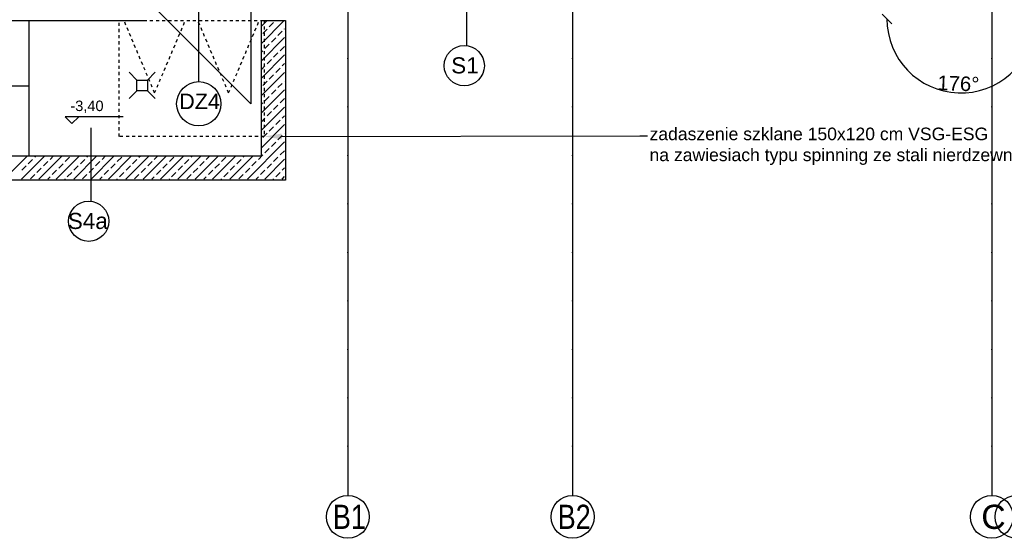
# Model space of a CAD drawing. Header units: millimetres. Extents: x -7023 to 53801, y 9849 to 33561.
# Tile 194 of 256: x 6790 to 7809, y 23263 to 23799. Entities that reach past the tile are written whole.
import ezdxf

# ---------------------------------------------------------------- set-up
doc = ezdxf.new("R2010")
doc.units = ezdxf.units.MM
doc.linetypes.add('Dash', pattern=[6.35, 3.175, -3.175])
doc.linetypes.add('DASHDOTX2', pattern=[2, 1, -0.5, 0, -0.5])
doc.layers.get('0').update_dxf_attribs({"lineweight": 9})
doc.layers.add('.IE_podklad', color=252, linetype='Continuous')
doc.layers.add('PROJEKT osie', color=251, linetype='DASHDOTX2', lineweight=9)
doc.styles.add('Opisowy', font='arial.ttf')
doc.styles.get("Standard").update_dxf_attribs({"font": 'arial.ttf'})

# ---------------------------------------------------------------- blocks, each defined once
blk = doc.blocks.new('OSIE DOMKU')
at = {"layer": 'PROJEKT osie', "ltscale": 25}
for p, q in [((-32119.5, 6227), (-32119.5, 4134.8)), ((-31887, 6227), (-31887, 4134.8)), ((-31453.5, 6227), (-31453.5, 4134.8))]:
    blk.add_line(p, q, dxfattribs=at)
at = {"layer": 'PROJEKT osie', "linetype": 'Continuous'}
for centre in [(-32119.5, 4112.6), (-31887, 4112.6), (-31453.5, 4112.6), (-31428, 4112.6)]:
    blk.add_circle(centre, 22.2, dxfattribs=at)
at = {"layer": 'PROJEKT osie', "char_height": 25, "width": 492.116, "attachment_point": 1}
for s, insert in [('{\\W0.8;B1}', (-32135, 4125.1)), ('{\\W0.8;B2}', (-31902.5, 4125.1)), ('C', (-31464.4, 4125.1))]:
    blk.add_mtext(s, dxfattribs=dict(at, insert=insert))
blk = doc.blocks.new('_Oblique')
at = {"color": 0, "linetype": 'ByBlock', "lineweight": -2}
blk.add_line((-0.5, -0.5), (0.5, 0.5), dxfattribs=at)

msp = doc.modelspace()

# ---------------------------------------------------------------- linework, layer by layer
at = {"layer": '.IE_podklad', "ltscale": 25}
for p, q in [((7129.6, 25399.2), (7129.6, 23307.1)), ((7362.1, 25399.2), (7362.1, 23307.1)), ((7795.6, 25399.2), (7795.6, 23307.1))]:
    msp.add_line(p, q, dxfattribs=at)
at = {"layer": '.IE_podklad'}
for p, q in [((7252.3, 23880.8), (7252.3, 23771.8)), ((6975.4, 23734.6), (6975.4, 23863.1)), ((6921.6, 23819.4), (7029.2, 23711.8)), ((7029.2, 23819.4), (7029.2, 23711.8)), ((6746.2, 23797.9), (6918.1, 23797.9)), ((6800.2, 23657.9), (6800.2, 23797.9)), ((7040.2, 23792), (7046, 23797.9)), ((7040.2, 23657.9), (7040.2, 23797.9)), ((7040.2, 23797.9), (7065.2, 23797.8)), ((7040.2, 23774.1), (7063.9, 23797.8)), ((7065.2, 23797.8), (7065.2, 23632.9)), ((7041.6, 23784.5), (7046.1, 23789)), ((7048.3, 23791.2), (7052.8, 23795.7)), ((7064.1, 23789), (7064.2, 23789.1)), ((7040.2, 23756.1), (7064.2, 23780.1)), ((7050.6, 23775.5), (7055.1, 23780)), ((7057.3, 23782.2), (7061.8, 23786.7)), ((7040.2, 23765.1), (7041.6, 23766.5)), ((7043.9, 23768.8), (7048.3, 23773.3)), ((7059.6, 23766.5), (7064.1, 23771)), ((7040.2, 23738.1), (7064.2, 23762.2)), ((7046.1, 23753.1), (7050.6, 23757.5)), ((7052.8, 23759.8), (7057.3, 23764.3)), ((7040.2, 23747.1), (7043.9, 23750.8)), ((7055.1, 23744.1), (7059.6, 23748.6)), ((7061.8, 23750.8), (7064.2, 23753.2)), ((7040.2, 23720.2), (7064.2, 23744.2)), ((7048.3, 23737.3), (7052.8, 23741.8)), ((6800.2, 23730.1), (6530.2, 23730.1)), ((7040.2, 23702.2), (7064.2, 23726.2)), ((7041.6, 23730.6), (7046.1, 23735.1)), ((7050.6, 23721.6), (7055.1, 23726.1)), ((7057.3, 23728.4), (7061.8, 23732.8)), ((7064.1, 23735.1), (7064.2, 23735.2)), ((7043.9, 23714.9), (7048.3, 23719.4)), ((7059.6, 23712.6), (7064.1, 23717.1)), ((7040.2, 23711.2), (7041.6, 23712.6)), ((7040.2, 23684.3), (7064.2, 23708.3)), ((7052.8, 23705.9), (7057.3, 23710.4)), ((6897.4, 23698.4), (6837.1, 23698.4)), ((6837.1, 23698.4), (6844.2, 23691.4)), ((6844.2, 23691.4), (6851.3, 23698.4)), ((7040.2, 23693.2), (7043.9, 23696.9)), ((7046.1, 23699.2), (7050.6, 23703.7)), ((7061.8, 23696.9), (7064.2, 23699.3)), ((6863.9, 23686.9), (6863.9, 23611)), ((7040.2, 23666.3), (7064.2, 23690.3)), ((7048.3, 23683.5), (7052.8, 23687.9)), ((7055.1, 23690.2), (7059.6, 23694.7)), ((7041.6, 23676.7), (7046.1, 23681.2)), ((7057.3, 23674.5), (7061.8, 23679)), ((7064.1, 23681.2), (7064.2, 23681.3)), ((7025.7, 23633.9), (7064.2, 23672.3)), ((7043.9, 23661), (7048.3, 23665.5)), ((7050.6, 23667.7), (7055.1, 23672.2)), ((6527.2, 23657.9), (7040.2, 23657.9)), ((6774.3, 23633.9), (6798.3, 23657.9)), ((6792.2, 23633.9), (6816.2, 23657.9)), ((6805.9, 23656.5), (6807.2, 23657.9)), ((6810.2, 23633.9), (6834.2, 23657.9)), ((6821.6, 23654.3), (6825.2, 23657.9)), ((6828.1, 23633.9), (6852.1, 23657.9)), ((6837.3, 23652), (6841.8, 23656.5)), ((6846.1, 23633.9), (6870.1, 23657.9)), ((6859.8, 23656.5), (6861.1, 23657.9)), ((6864.1, 23633.9), (6888.1, 23657.9)), ((6875.5, 23654.3), (6879.1, 23657.9)), ((6882, 23633.9), (6906, 23657.9)), ((6891.2, 23652), (6895.7, 23656.5)), ((6900, 23633.9), (6924, 23657.9)), ((6913.6, 23656.5), (6915, 23657.9)), ((6917.9, 23633.9), (6941.9, 23657.9)), ((6929.4, 23654.3), (6933, 23657.9)), ((6935.9, 23633.9), (6959.9, 23657.9)), ((6945.1, 23652), (6949.6, 23656.5)), ((6953.9, 23633.9), (6977.9, 23657.9)), ((6967.5, 23656.5), (6968.9, 23657.9)), ((6971.8, 23633.9), (6995.8, 23657.9)), ((6983.2, 23654.3), (6986.8, 23657.9)), ((6989.8, 23633.9), (7013.8, 23657.9)), ((6998.9, 23652), (7003.4, 23656.5)), ((7007.7, 23633.9), (7031.7, 23657.9)), ((7021.4, 23656.5), (7022.8, 23657.9)), ((7037.1, 23654.3), (7041.6, 23658.8)), ((7052.8, 23652), (7057.3, 23656.5)), ((7059.6, 23658.8), (7064.1, 23663.2)), ((6792.4, 23643), (6796.9, 23647.5)), ((6799.1, 23649.8), (6803.6, 23654.3)), ((6808.1, 23640.8), (6812.6, 23645.3)), ((6814.9, 23647.5), (6819.3, 23652)), ((6830.6, 23645.3), (6835.1, 23649.8)), ((6846.3, 23643), (6850.8, 23647.5)), ((6853, 23649.8), (6857.5, 23654.3)), ((6862, 23640.8), (6866.5, 23645.3)), ((6868.7, 23647.5), (6873.2, 23652)), ((6884.5, 23645.3), (6888.9, 23649.8)), ((6900.2, 23643), (6904.7, 23647.5)), ((6906.9, 23649.8), (6911.4, 23654.3)), ((6915.9, 23640.8), (6920.4, 23645.3)), ((6922.6, 23647.5), (6927.1, 23652)), ((6938.3, 23645.3), (6942.8, 23649.8)), ((6954, 23643), (6958.5, 23647.5)), ((6960.8, 23649.8), (6965.3, 23654.3)), ((6969.8, 23640.8), (6974.3, 23645.3)), ((6976.5, 23647.5), (6981, 23652)), ((6992.2, 23645.3), (6996.7, 23649.8)), ((7007.9, 23643), (7012.4, 23647.5)), ((7014.7, 23649.8), (7019.2, 23654.3)), ((7023.6, 23640.8), (7028.1, 23645.3)), ((7030.4, 23647.5), (7034.9, 23652)), ((7043.7, 23633.9), (7064.2, 23654.4)), ((7046.1, 23645.3), (7050.6, 23649.8)), ((7061.8, 23643), (7064.2, 23645.4)), ((6801.4, 23634.1), (6805.9, 23638.6)), ((6819.2, 23633.9), (6821.6, 23636.3)), ((6823.8, 23638.6), (6828.3, 23643)), ((6839.5, 23636.3), (6844, 23640.8)), ((6855.3, 23634.1), (6859.8, 23638.6)), ((6873, 23633.9), (6875.5, 23636.3)), ((6877.7, 23638.6), (6882.2, 23643)), ((6893.4, 23636.3), (6897.9, 23640.8)), ((6909.1, 23634.1), (6913.6, 23638.6)), ((6926.9, 23633.9), (6929.4, 23636.3)), ((6931.6, 23638.6), (6936.1, 23643)), ((6947.3, 23636.3), (6951.8, 23640.8)), ((6963, 23634.1), (6967.5, 23638.6)), ((6980.8, 23633.9), (6983.2, 23636.3)), ((6985.5, 23638.6), (6990, 23643)), ((7001.2, 23636.3), (7005.7, 23640.8)), ((7016.9, 23634.1), (7021.4, 23638.6)), ((7034.7, 23633.9), (7037.1, 23636.3)), ((7039.4, 23638.6), (7043.9, 23643)), ((7055.1, 23636.3), (7059.6, 23640.8)), ((7061.6, 23633.9), (7064.2, 23636.4)), ((7065.2, 23632.9), (6502.2, 23632.9)), ((6837.1, 23633.9), (6837.3, 23634.1)), ((6891, 23633.9), (6891.2, 23634.1)), ((6944.9, 23633.9), (6945.1, 23634.1)), ((6998.8, 23633.9), (6998.9, 23634.1)), ((7052.6, 23633.9), (7052.8, 23634.1))]:
    msp.add_line(p, q, dxfattribs=at)
at = {"layer": '.IE_podklad', "linetype": 'Dash'}
for p, q in [((6893.1, 23797.9), (7043.1, 23797.9)), ((6893.1, 23677.9), (6893.1, 23797.9)), ((6929.8, 23722.9), (6898.1, 23797.9)), ((6929.8, 23722.9), (6961.6, 23797.9)), ((7006.3, 23722.9), (6974.5, 23797.9)), ((7006.3, 23722.9), (7038.1, 23797.9)), ((7043.1, 23797.9), (7043.1, 23677.9)), ((7043.1, 23677.9), (6893.1, 23677.9))]:
    msp.add_line(p, q, dxfattribs=at)
at = {"layer": '.IE_podklad', "linetype": 'ByBlock', "lineweight": -2}
msp.add_line((7431.6, 23678.7), (7439.6, 23678.7), dxfattribs=at)
at = {"layer": '.IE_podklad'}
for points in [[(6903.3, 23744.3), (6911.3, 23736.3)], [(6930.5, 23744.3), (6922.5, 23736.3)], [(6903.3, 23717.1), (6911.3, 23725.1)], [(6930.5, 23717.1), (6922.5, 23725.1)]]:
    msp.add_lwpolyline(points, dxfattribs=at)
msp.add_lwpolyline([(6911.3, 23725.1), (6911.3, 23736.3), (6922.5, 23736.3), (6922.5, 23725.1)], close=True, dxfattribs=at)
at = {"layer": '.IE_podklad', "linetype": 'ByBlock', "lineweight": -2}
msp.add_lwpolyline([(7061.1, 23677.9), (7431.6, 23678.7)], dxfattribs=at)
at = {"layer": '.IE_podklad'}
for centre, radius in [((7250, 23751.1), 20.8), ((6975.4, 23711.7), 22.9), ((6861.6, 23590.3), 20.8)]:
    msp.add_circle(centre, radius, dxfattribs=at)
at = {"layer": '.IE_podklad', "linetype": 'Continuous'}
for centre in [(7129.6, 23284.8), (7362.1, 23284.8), (7795.6, 23284.8), (7821.1, 23284.8)]:
    msp.add_circle(centre, 22.2, dxfattribs=at)
at = {"layer": '.IE_podklad'}
msp.add_arc((7763.6, 23799.4), 76.5, 180, 355.5496, dxfattribs=at)
msp.add_solid([(7061.1, 23674.9), (7043.1, 23677.9), (7061, 23680.9)], dxfattribs=at)

# ---------------------------------------------------------------- block references
msp.add_blockref('OSIE DOMKU', (39249.1, 19172.2), dxfattribs=at)
at = {"layer": '.IE_podklad', "xscale": 10, "yscale": 10, "zscale": 10, "rotation": 90}
msp.add_blockref('_Oblique', (7687.1, 23799.4), dxfattribs=at)

# ---------------------------------------------------------------- texts
at = {"layer": '.IE_podklad', "linetype": 'Continuous', "style": 'Opisowy'}
for s, height, p in [('S1', 16.64, (7236.5, 23743.1)), ('-3,40', 10.8, (6842.6, 23704.2)), ('S4a', 16.64, (6840, 23582.3))]:
    msp.add_text(s, height=height, dxfattribs=at).set_placement(p)
msp.add_text('DZ4', height=16, rotation=360, dxfattribs=at).set_placement((6955.1, 23706.2))
at = {"layer": '.IE_podklad', "insert": (7761, 23732.6), "char_height": 15, "attachment_point": 5, "rotation": 357.7748}
msp.add_mtext('\\A1;176%%d', dxfattribs=at)
at = {"layer": '.IE_podklad', "insert": (7441.6, 23687.1), "char_height": 13, "attachment_point": 1}
msp.add_mtext('zadaszenie szklane 150x120 cm VSG-ESG\\Pna zawiesiach typu spinning ze stali nierdzewnej AISI 304', dxfattribs=at)
at = {"layer": '.IE_podklad', "char_height": 25, "width": 492.116, "attachment_point": 1}
for s, insert in [('{\\W0.8;B1}', (7114.1, 23297.3)), ('{\\W0.8;B2}', (7346.6, 23297.3)), ('C', (7784.7, 23297.3))]:
    msp.add_mtext(s, dxfattribs=dict(at, insert=insert))

doc.saveas('drawing.dxf')
